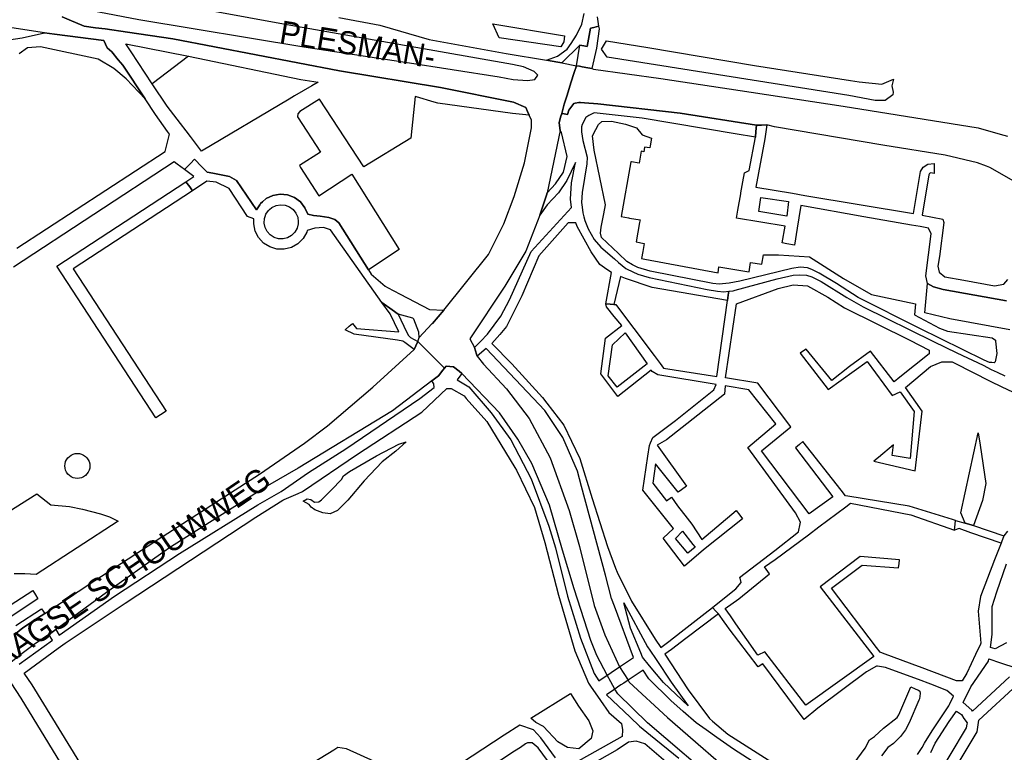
# Model space of a CAD drawing. Header units: metres. Extents: x 89872 to 99175, y 455036 to 468911.
# Tile 38 of 196: x 91172 to 91815, y 464059 to 464537. Entities that reach past the tile are written whole.
import ezdxf
from ezdxf.enums import TextEntityAlignment as Align

# ---------------------------------------------------------------- set-up
doc = ezdxf.new("R2010")
doc.units = ezdxf.units.M
doc.layers.add('Straatnamen doorgaand', color=7, linetype='Continuous')
doc.layers.add('Wegdeel doorgaand', color=1, linetype='Continuous')
doc.layers.add('Waterdeel', color=7, linetype='Continuous', true_color=0x00aaff)
doc.layers.add('Wegdeel', color=7, linetype='Continuous', true_color=0x9a9a9a)

msp = doc.modelspace()

# ---------------------------------------------------------------- linework, layer by layer
at = {"layer": 'Waterdeel', "lineweight": -3}
for p, q in [((91485.24, 464525.29), (91480.98, 464534.57)), ((91480.98, 464534.57), (91527.71, 464526.62)), ((91173.59, 464525.33), (91188.33, 464528.67)), ((91188.33, 464528.67), (91194.82, 464527.71)), ((91194.82, 464527.71), (91226.97, 464523.69)), ((91527.71, 464526.62), (91527.34, 464522.81)), ((91148.74, 464521.64), (91173.59, 464525.33)), ((91226.97, 464523.69), (91229.16, 464518.86)), ((91244.81, 464516.26), (91241.38, 464521.47)), ((91241.38, 464521.47), (91282.37, 464513.34)), ((91525.49, 464519.48), (91485.24, 464525.29)), ((91527.34, 464522.81), (91525.49, 464519.48)), ((91552.07, 464517.87), (91555.15, 464523.43)), ((91555.15, 464523.43), (91582.12, 464518.95)), ((91177.18, 464518.78), (91171.59, 464514.93)), ((91185.67, 464519.56), (91177.18, 464518.78)), ((91223.38, 464511.47), (91185.67, 464519.56)), ((91229.16, 464518.86), (91232.25, 464516.16)), ((91232.25, 464516.16), (91236.43, 464511.07)), ((91258.57, 464495.4), (91244.81, 464516.26)), ((91555.77, 464512.62), (91552.07, 464517.87)), ((91582.12, 464518.95), (91651.8, 464507.36)), ((91233.41, 464505.37), (91223.38, 464511.47)), ((91236.43, 464511.07), (91239.39, 464507.48)), ((91239.39, 464507.48), (91253.97, 464485.53)), ((91282.37, 464513.34), (91258.57, 464495.4)), ((91650.26, 464497.79), (91555.77, 464512.62)), ((91651.8, 464507.36), (91714.58, 464497.44)), ((91241.64, 464498.58), (91233.41, 464505.37)), ((91253.97, 464485.53), (91241.64, 464498.58)), ((91713.41, 464487.6), (91650.26, 464497.79)), ((91714.58, 464497.44), (91720.2, 464496.55)), ((91720.2, 464496.55), (91735.02, 464495.01)), ((91735.02, 464495.01), (91742.74, 464498.41)), ((91742.74, 464498.41), (91741.51, 464494.08)), ((91742.12, 464488.22), (91737.18, 464484.51)), ((91741.51, 464494.08), (91742.37, 464489.94)), ((91742.37, 464489.94), (91742.12, 464488.22)), ((91730.7, 464484.51), (91713.41, 464487.6)), ((91737.18, 464484.51), (91730.7, 464484.51)), ((91550.05, 464468.72), (91552.22, 464470.61)), ((91552.22, 464470.61), (91558.4, 464470.92)), ((91558.4, 464470.92), (91567.66, 464469.06)), ((91567.66, 464469.06), (91574.76, 464466.59)), ((91546.12, 464461.34), (91548.21, 464465.52)), ((91548.21, 464465.52), (91550.05, 464468.72)), ((91574.76, 464466.59), (91578.62, 464461.96)), ((91547.28, 464452.08), (91546.12, 464461.34)), ((91578.62, 464461.96), (91584.62, 464459.74)), ((91584.62, 464459.74), (91583.81, 464454.92)), ((91554.48, 464416.18), (91547.28, 464452.08)), ((91577.85, 464451.25), (91576.47, 464443.47)), ((91579.63, 464450.95), (91577.85, 464451.25)), ((91580.15, 464453.98), (91579.63, 464450.95)), ((91583.54, 464453.4), (91580.15, 464453.98)), ((91583.81, 464454.92), (91583.54, 464453.4)), ((91571.06, 464444.38), (91564.81, 464408.61)), ((91571.65, 464444.28), (91571.06, 464444.38)), ((91576.47, 464443.47), (91571.65, 464444.28)), ((91553.5, 464410.4), (91554.48, 464416.18)), ((91551.65, 464401.79), (91553.5, 464410.4)), ((91564.81, 464408.61), (91569.52, 464407.79)), ((91569.52, 464407.79), (91570.27, 464407.66)), ((91570.27, 464407.66), (91577.18, 464406.47)), ((91576.87, 464404.8), (91574.54, 464392.05)), ((91577.18, 464406.47), (91576.87, 464404.8)), ((91551.4, 464397.85), (91551.65, 464401.79)), ((91552.02, 464395.06), (91551.4, 464397.85)), ((91563.06, 464384.58), (91552.02, 464395.06)), ((91574.54, 464392.05), (91579.82, 464391.1)), ((91578.95, 464385.83), (91578.17, 464381.15)), ((91579.82, 464391.1), (91578.95, 464385.83)), ((91568.59, 464379.33), (91563.06, 464384.58)), ((91572.16, 464377.12), (91568.59, 464379.33)), ((91578.17, 464381.15), (91580.22, 464380.77)), ((91580.22, 464380.77), (91628.06, 464371.8)), ((91656.69, 464377.49), (91657.77, 464383.53)), ((91657.77, 464383.53), (91667.58, 464383.53)), ((91667.58, 464383.53), (91687.82, 464382.3)), ((91687.82, 464382.3), (91710.05, 464368.1)), ((91575.73, 464375.4), (91572.16, 464377.12)), ((91583.72, 464372.93), (91575.73, 464375.4)), ((91624.69, 464364.81), (91583.72, 464372.93)), ((91628.06, 464371.8), (91628.62, 464375.89)), ((91628.62, 464375.89), (91646.91, 464372.84)), ((91676.19, 464374.78), (91642.28, 464366.54)), ((91646.91, 464372.84), (91648.29, 464372.61)), ((91648.29, 464372.61), (91649.31, 464378.72)), ((91649.31, 464378.72), (91656.69, 464377.49)), ((91681.6, 464375.52), (91676.19, 464374.78)), ((91686.52, 464375.15), (91681.6, 464375.52)), ((91689.35, 464374.04), (91686.52, 464375.15)), ((91694.07, 464371.73), (91689.35, 464374.04)), ((91642.28, 464366.54), (91635.39, 464365.06)), ((91705.39, 464364.84), (91694.07, 464371.73)), ((91710.05, 464368.1), (91723.34, 464360.65)), ((91628.75, 464364.57), (91624.69, 464364.81)), ((91635.39, 464365.06), (91628.75, 464364.57)), ((91719.66, 464355.86), (91705.39, 464364.84)), ((91723.34, 464360.65), (91728.37, 464357.84)), ((91759.52, 464335.68), (91719.66, 464355.86)), ((91728.37, 464357.84), (91756.91, 464351.69)), ((91756.91, 464351.69), (91756.42, 464344.55)), ((91756.42, 464344.55), (91772.78, 464335.82)), ((91801.94, 464314.78), (91759.52, 464335.68)), ((91772.78, 464335.82), (91777.83, 464333.72)), ((91777.83, 464333.72), (91806.98, 464329.42)), ((91806.98, 464329.42), (91809.2, 464327.82)), ((91809.2, 464327.82), (91809.25, 464327.31)), ((91809.25, 464327.31), (91810.06, 464319.2)), ((91805.38, 464313.3), (91801.94, 464314.78)), ((91810.06, 464319.2), (91808.95, 464313.67)), ((91806.95, 464313.23), (91805.38, 464313.3)), ((91808.34, 464313.17), (91806.95, 464313.23)), ((91808.95, 464313.67), (91808.34, 464313.17)), ((91786.55, 464215.06), (91798.04, 464267.39)), ((91798.04, 464267.39), (91799.25, 464259.36)), ((91405.09, 464252.38), (91419.61, 464260.01)), ((91424.41, 464261.61), (91417.64, 464255.46)), ((91419.61, 464260.01), (91424.41, 464261.61)), ((91799.25, 464259.36), (91802.99, 464234.34)), ((91202.64, 464249.87), (91203.45, 464251.03)), ((91203.45, 464251.03), (91204.46, 464252.04)), ((91204.46, 464252.04), (91205.62, 464252.85)), ((91205.62, 464252.85), (91206.91, 464253.46)), ((91206.91, 464253.46), (91208.29, 464253.83)), ((91208.29, 464253.83), (91209.71, 464253.95)), ((91209.71, 464253.95), (91211.12, 464253.83)), ((91211.12, 464253.83), (91212.5, 464253.46)), ((91212.5, 464253.46), (91213.79, 464252.85)), ((91213.79, 464252.85), (91214.96, 464252.04)), ((91214.96, 464252.04), (91215.96, 464251.03)), ((91215.96, 464251.03), (91216.78, 464249.87)), ((91387.37, 464242.05), (91405.09, 464252.38)), ((91417.64, 464255.46), (91408.66, 464248.45)), ((91201.54, 464245.78), (91201.67, 464247.2)), ((91201.67, 464244.37), (91201.54, 464245.78)), ((91201.67, 464247.2), (91202.03, 464248.58)), ((91202.03, 464242.99), (91201.67, 464244.37)), ((91202.03, 464248.58), (91202.64, 464249.87)), ((91216.78, 464249.87), (91217.38, 464248.58)), ((91217.38, 464248.58), (91217.75, 464247.2)), ((91217.75, 464244.37), (91217.38, 464242.99)), ((91217.75, 464247.2), (91217.87, 464245.78)), ((91217.87, 464245.78), (91217.75, 464244.37)), ((91408.66, 464248.45), (91397.09, 464236.14)), ((91202.64, 464241.7), (91202.03, 464242.99)), ((91203.55, 464240.44), (91202.64, 464241.7)), ((91204.46, 464239.53), (91203.55, 464240.44)), ((91205.62, 464238.71), (91204.46, 464239.53)), ((91206.91, 464238.11), (91205.62, 464238.71)), ((91208.29, 464237.74), (91206.91, 464238.11)), ((91209.71, 464237.62), (91208.29, 464237.74)), ((91211.12, 464237.74), (91209.71, 464237.62)), ((91212.5, 464238.11), (91211.12, 464237.74)), ((91213.79, 464238.71), (91212.5, 464238.11)), ((91214.96, 464239.53), (91213.79, 464238.71)), ((91215.96, 464240.54), (91214.96, 464239.53)), ((91216.78, 464241.7), (91215.96, 464240.54)), ((91217.38, 464242.99), (91216.78, 464241.7)), ((91382.08, 464237), (91383.56, 464239.34)), ((91383.56, 464239.34), (91387.37, 464242.05)), ((91375.56, 464230.11), (91382.08, 464237)), ((91397.09, 464236.14), (91386.39, 464223.47)), ((91802.99, 464234.34), (91800.82, 464223.22)), ((91369.16, 464223.59), (91375.56, 464230.11)), ((91357.06, 464222.74), (91359.82, 464224.21)), ((91361.04, 464220.64), (91357.06, 464222.74)), ((91359.82, 464224.21), (91362.15, 464223.96)), ((91362.4, 464218.79), (91361.04, 464220.64)), ((91362.15, 464223.96), (91364.61, 464222.11)), ((91364.86, 464217.19), (91362.4, 464218.79)), ((91364.61, 464222.11), (91367.32, 464222.36)), ((91367.32, 464222.36), (91369.16, 464223.59)), ((91386.39, 464223.47), (91379.5, 464216.58)), ((91800.82, 464223.22), (91794.96, 464206.85)), ((91370.03, 464215.22), (91364.86, 464217.19)), ((91374.7, 464214.48), (91370.03, 464215.22)), ((91379.5, 464216.58), (91374.7, 464214.48)), ((91789.4, 464208.39), (91786.55, 464215.06)), ((91794.96, 464206.85), (91789.4, 464208.39)), ((91162.13, 464152.38), (91180.62, 464164.33)), ((91180.62, 464164.33), (91182.27, 464161.57)), ((91182.27, 464161.57), (91183.84, 464158.94)), ((91183.84, 464158.94), (91165.76, 464146.96)), ((91505.77, 464081.12), (91531.71, 464097.18)), ((91531.71, 464097.18), (91536.96, 464088.84)), ((91746.22, 464083.34), (91754.03, 464101.5)), ((91754.03, 464101.5), (91756.89, 464100.26)), ((91756.89, 464100.26), (91757.3, 464100.08)), ((91757.3, 464100.08), (91759.01, 464099.33)), ((91759.01, 464099.33), (91759.77, 464098.67)), ((91760.13, 464097.19), (91759.62, 464093.68)), ((91759.77, 464098.67), (91760.13, 464097.19)), ((91759.27, 464092.86), (91752.94, 464078.13)), ((91759.62, 464093.68), (91759.27, 464092.86)), ((91536.96, 464088.84), (91543.75, 464079.27)), ((91745.11, 464081.59), (91746.22, 464083.34)), ((91509.17, 464078.34), (91505.77, 464081.12)), ((91514.11, 464075.56), (91509.17, 464078.34)), ((91543.75, 464079.27), (91546.22, 464072.78)), ((91736.03, 464074.46), (91745.11, 464081.59)), ((91752.94, 464078.13), (91750.41, 464073.51)), ((91523.37, 464065.67), (91514.11, 464075.56)), ((91546.22, 464072.78), (91545.29, 464067.84)), ((91730.23, 464069.04), (91736.03, 464074.46)), ((91750.41, 464073.51), (91747.12, 464069.06)), ((91529.86, 464061.97), (91523.37, 464065.67)), ((91545.29, 464067.84), (91537.27, 464061.04)), ((91724.23, 464061.55), (91726.98, 464066.95)), ((91726.98, 464066.95), (91730.23, 464069.04)), ((91742.57, 464064.63), (91739, 464061.92)), ((91747.12, 464069.06), (91742.57, 464064.63)), ((91537.27, 464061.04), (91529.86, 464061.97)), ((91716.97, 464051.59), (91724.23, 464061.55)), ((91739, 464061.92), (91734.81, 464056.51))]:
    msp.add_line(p, q, dxfattribs=at)
at = {"layer": 'Wegdeel'}
for p, q in [((91542.51, 464519.71), (91544.7, 464531.62)), ((91544.7, 464531.62), (91546.91, 464532.12)), ((91546.91, 464532.12), (91550.08, 464532.86)), ((91550.35, 464531.26), (91548.66, 464518.53)), ((91550.08, 464532.86), (91550.35, 464531.26)), ((91535.54, 464507.16), (91537.84, 464520.61)), ((91537.84, 464520.61), (91540.4, 464520.12)), ((91540.4, 464520.12), (91542.51, 464519.71)), ((91548.66, 464518.53), (91545.67, 464505.26)), ((91537.57, 464506.78), (91535.54, 464507.16)), ((91539.31, 464506.45), (91537.57, 464506.78)), ((91542.96, 464505.77), (91539.31, 464506.45)), ((91545.67, 464505.26), (91542.96, 464505.77)), ((91196.26, 464376.2), (91280.64, 464431.41)), ((91280.64, 464431.41), (91283.1, 464427.98)), ((91284.87, 464425.51), (91206.89, 464374.48)), ((91283.1, 464427.98), (91284.87, 464425.51)), ((91260.95, 464277.11), (91196.26, 464376.2)), ((91206.89, 464374.48), (91267.61, 464281.46)), ((91763.16, 464345.86), (91764.79, 464364.84)), ((91764.79, 464364.84), (91768.72, 464362.84)), ((91768.72, 464362.84), (91775.12, 464361.07)), ((91775.12, 464361.07), (91816.34, 464353.59)), ((91413.97, 464345.21), (91408.47, 464352.46)), ((91408.47, 464352.46), (91415.18, 464347.66)), ((91415.18, 464347.66), (91419.11, 464344.85)), ((91419.62, 464333.37), (91413.97, 464345.21)), ((91419.11, 464344.85), (91424.69, 464333.27)), ((91779.5, 464341.92), (91763.16, 464345.86)), ((91818.57, 464334.76), (91779.5, 464341.92)), ((91384.48, 464334.65), (91387.21, 464336.99)), ((91390.43, 464331.74), (91384.48, 464334.65)), ((91387.21, 464336.99), (91389.29, 464338.79)), ((91389.29, 464338.79), (91391.96, 464335.6)), ((91391.96, 464335.6), (91419.62, 464333.37)), ((91418.65, 464327.99), (91390.43, 464331.74)), ((91422.32, 464327.25), (91418.65, 464327.99)), ((91424.69, 464333.27), (91425.84, 464330.86)), ((91425.84, 464330.86), (91427.29, 464329.58)), ((91427.29, 464329.58), (91432.04, 464326.99)), ((91423.62, 464326.28), (91422.32, 464327.25)), ((91429.58, 464321.83), (91423.62, 464326.28)), ((91430.7, 464324.18), (91429.58, 464321.83)), ((91432.04, 464326.99), (91430.7, 464324.18)), ((91264.04, 464279.13), (91260.95, 464277.11)), ((91267.61, 464281.46), (91264.04, 464279.13)), ((91782.46, 464203.87), (91782.92, 464207.77)), ((91782.92, 464207.77), (91783.2, 464210.07)), ((91783.2, 464210.07), (91789.4, 464208.39)), ((91789.4, 464208.39), (91794.96, 464206.85)), ((91794.96, 464206.85), (91814.72, 464200.11)), ((91785.54, 464205), (91782.46, 464203.87)), ((91793.2, 464202.19), (91785.54, 464205)), ((91812.9, 464195.35), (91793.2, 464202.19)), ((91814.72, 464200.11), (91813.81, 464197.73)), ((91813.35, 464196.55), (91812.9, 464195.35)), ((91813.81, 464197.73), (91813.35, 464196.55))]:
    msp.add_line(p, q, dxfattribs=at)
for points in [[(91549.07, 464538.95), (91550.08, 464532.86), (91546.91, 464532.12), (91544.7, 464531.62), (91542.51, 464519.71), (91540.4, 464520.12), (91537.84, 464520.61), (91526.16, 464508.91), (91523.41, 464509.43), (91516.1, 464510.79), (91523.28, 464513.33), (91529.56, 464518.01), (91532.06, 464521.72), (91535.7, 464527.13), (91539.13, 464534.36), (91540.73, 464541.32)], [(91199.8, 464539.06), (91204.33, 464537.13), (91214.19, 464532.93), (91221.64, 464531.97), (91227.93, 464531.17), (91242.54, 464529.12), (91272.04, 464524.67), (91380.94, 464503.8), (91446.81, 464492.99), (91494.41, 464483.39), (91502.52, 464479.9), (91503.72, 464477.3), (91504.82, 464474.93), (91493.78, 464475.87), (91445.07, 464482.65), (91442.63, 464483.37), (91431.2, 464486.74), (91430.33, 464486.99), (91427.4, 464459.75), (91396.68, 464441.06), (91367.92, 464485.39), (91354.95, 464477.24), (91353.76, 464475.72), (91353.42, 464473.76), (91368.43, 464450.6), (91354.86, 464442.04), (91355.44, 464440.58), (91367.47, 464422.26), (91388.85, 464436.3), (91419.92, 464387.16), (91399.85, 464373.81), (91380.35, 464404.48), (91377.76, 464406.71), (91374, 464408.12), (91368.24, 464408.95), (91364, 464409.3), (91360.12, 464410.2), (91358.32, 464414.41), (91355.33, 464418.18), (91351.45, 464421.03), (91346.95, 464422.75), (91342.16, 464423.22), (91337.41, 464422.4), (91333.05, 464420.35), (91330.69, 464418.34), (91329.39, 464417.22), (91328.78, 464416.31), (91326.64, 464413.11), (91313.53, 464432.15), (91308.94, 464434.77), (91298.14, 464436.98), (91294.53, 464437.72), (91291.06, 464441.18), (91286.15, 464446.08), (91283.48, 464443.36), (91279.57, 464439.36), (91274.92, 464442.77), (91272.88, 464444.26), (91167.98, 464375.62)], [(91170.28, 464387.88), (91266.95, 464451.13), (91269.86, 464462.33), (91268.51, 464464.26), (91260.8, 464475.26), (91253.97, 464485.53), (91239.39, 464507.48), (91236.43, 464511.07), (91232.25, 464516.16), (91229.16, 464518.86), (91226.97, 464523.69), (91194.82, 464527.71), (91188.33, 464528.67), (91161.3, 464532.77)], [(91171.8, 464116.38), (91193.52, 464132.1), (91191.01, 464135.75), (91193.17, 464137.26), (91195.58, 464138.95), (91197.9, 464135.28), (91233.88, 464160.81), (91276.49, 464188.61), (91327.48, 464220.39), (91342.74, 464229), (91360.58, 464241.55), (91385.04, 464257.03), (91433.4, 464289.71), (91442.62, 464297.03), (91442.47, 464299.5), (91441.23, 464301.36), (91445.45, 464304.61), (91448.29, 464308.24), (91449.39, 464309.65), (91450.5, 464310.93), (91455.29, 464310.39), (91458.95, 464307.57), (91460.71, 464306.21), (91457.76, 464302.02), (91465.32, 464297.34), (91479.83, 464280.35), (91492.8, 464262.74), (91506.08, 464237.42), (91517.5, 464206.53), (91521.83, 464192.32), (91529.86, 464160.81), (91538.19, 464133.32), (91547.15, 464110.16), (91550.17, 464105.37), (91555.72, 464109.12), (91557.35, 464110.22), (91559.2, 464111.47), (91561.56, 464113.07), (91563.83, 464114.6), (91572.79, 464120.66), (91560.43, 464154.22), (91558.57, 464159.27), (91554.53, 464174.36), (91538.99, 464232.36), (91536.34, 464242.36), (91526.77, 464264.29), (91515.03, 464281.9), (91476.58, 464322.57), (91470.67, 464317.4), (91470.26, 464318.86), (91469.07, 464323.06), (91472.92, 464327.08), (91477.56, 464331.92), (91486.32, 464343.67), (91491.83, 464354.16), (91506.09, 464385.74), (91532.4, 464414.49), (91531.69, 464419.95), (91532.3, 464430.76), (91535.07, 464443.96), (91529.37, 464432.14), (91523.81, 464424.11), (91516.56, 464416.24), (91511.75, 464409.64), (91516.01, 464422.52), (91516.55, 464424.14), (91521.96, 464430.05), (91527.13, 464437.68), (91529.47, 464447.77), (91525.82, 464463.5), (91524.89, 464464.74), (91524.23, 464469.8), (91525.27, 464473.51), (91525.96, 464475.92), (91527.59, 464475.65), (91529.84, 464475.26), (91530.72, 464478.18), (91533.9, 464482.49), (91534.85, 464482.7), (91537.22, 464483.22), (91538.24, 464483.15), (91540.84, 464482.96), (91549.49, 464482.33), (91603.3, 464476.24), (91653.11, 464468.26), (91652.77, 464464.14), (91652.46, 464460.42), (91639.2, 464462.64), (91578.46, 464472.81), (91547.24, 464476.42), (91543.59, 464474.72), (91541.74, 464473.25), (91539.24, 464468.74), (91538.98, 464467.21), (91538.98, 464463.88), (91539.85, 464458.34), (91542.55, 464447.51), (91542.43, 464442.96), (91539.35, 464424.37), (91538.98, 464417.72), (91539.36, 464414.79), (91539.85, 464410.96), (91540.48, 464408.5), (91541.08, 464406.15), (91543.29, 464400.56), (91547.11, 464393.54), (91551.54, 464388.62), (91560.45, 464380.93), (91563.14, 464378.72), (91567.94, 464374.79), (91568.64, 464374.22), (91575.66, 464371.02), (91583.16, 464368.8), (91621.03, 464360.92), (91627.68, 464359.81), (91631.86, 464359.45), (91635.09, 464359.84), (91634.72, 464357.22), (91634.24, 464353.83), (91585.14, 464362.22), (91567.54, 464368.09), (91564.27, 464369.57), (91559.93, 464351.19), (91557.72, 464351.34), (91554.77, 464351.53), (91558.54, 464372.16), (91555.56, 464374.09), (91550.86, 464377.35), (91545.27, 464385.66), (91536.01, 464402.03), (91535.23, 464404.52), (91530.16, 464404.53), (91511.02, 464382.9), (91500.01, 464356.9), (91490.02, 464336.88), (91485.56, 464331.68), (91480.39, 464325.77), (91493.42, 464312.48), (91513.49, 464290.54), (91516.33, 464286.82), (91527.38, 464272.32), (91532.45, 464261.9), (91537.88, 464250.7), (91545.91, 464224.44), (91555.79, 464193.24), (91561.04, 464179.04), (91562.3, 464176.44), (91571.54, 464157.41), (91586.98, 464132.7), (91590.64, 464127.11), (91595.95, 464131.24), (91603.95, 464137.47), (91619.56, 464149.62), (91624.35, 464153.35), (91626.62, 464150.95), (91628.32, 464149.16), (91607.08, 464133.09), (91597.59, 464125.98), (91593.42, 464122.86), (91608.6, 464099.65), (91622.49, 464080.81), (91624.45, 464079.16), (91634.53, 464070.62), (91651.29, 464059.97), (91684.19, 464039.09)], [(91816.34, 464353.59), (91775.12, 464361.07), (91768.72, 464362.84), (91764.79, 464364.84), (91763.68, 464369.94), (91767.24, 464397.38), (91765.52, 464401.07), (91760.08, 464402.04), (91754.37, 464403.05), (91723.34, 464408.53), (91682.03, 464415.84), (91680.82, 464407.87), (91679.77, 464400.99), (91678.1, 464390), (91673.1, 464390.91), (91669.97, 464391.48), (91671.94, 464402.31), (91640.04, 464407.67), (91640.96, 464412.83), (91642.88, 464423.53), (91642.97, 464424.07), (91644.28, 464431.39), (91645.32, 464437.16), (91648.32, 464438.68), (91652.46, 464460.42), (91652.77, 464464.14), (91653.11, 464468.26), (91656.45, 464468.38), (91659.92, 464468.52), (91658.71, 464459.35), (91652.71, 464427.91), (91676.79, 464423.84), (91684.76, 464422.33), (91755.63, 464410.61), (91760.23, 464438.09), (91762.08, 464440.92), (91765.03, 464442.77), (91769.27, 464443.2), (91769.25, 464440.28), (91769.23, 464436.68), (91766.96, 464437.14), (91766.23, 464436.68), (91765.75, 464435.94), (91761.32, 464409.5), (91774.87, 464406.86), (91775.47, 464404.82), (91772.69, 464382.58), (91771.5, 464376.13), (91772.42, 464372.42), (91776.13, 464369.33), (91788.63, 464367.07), (91808.55, 464363.46), (91814.73, 464364.39), (91817.25, 464367.58)], [(91758.32, 464057.4), (91761.27, 464061.95), (91762.96, 464064.7), (91767.97, 464072.86), (91778.79, 464089.2), (91779.32, 464089.99), (91781.86, 464095.52), (91777.51, 464099.05), (91767.01, 464103.37), (91758.98, 464106.3), (91751.21, 464109.13), (91737.37, 464114.18), (91732.28, 464114.99), (91731.5, 464115.11), (91725.02, 464111.4), (91693.2, 464087.61), (91684.25, 464080.19), (91657.4, 464116.55), (91654.26, 464114.62), (91635.41, 464139.38), (91633.81, 464141.53), (91632, 464143.96), (91628.32, 464149.16), (91626.62, 464150.95), (91624.35, 464153.35), (91628.94, 464156.99), (91639.78, 464165.45), (91643.18, 464169.77), (91642.56, 464172.55), (91642.17, 464172.94), (91665.1, 464190.47), (91680.71, 464202.83), (91681.76, 464208.08), (91681.94, 464209.01), (91678.55, 464215.19), (91647.51, 464257.82), (91665.73, 464273.26), (91648.13, 464295.5), (91632.72, 464298.07), (91632.38, 464292.72), (91594.4, 464262.76), (91588.24, 464259.24), (91607.44, 464232.66), (91604.23, 464230.24), (91602.07, 464228.62), (91587.14, 464247.06), (91585.54, 464234.62), (91594.39, 464222.9), (91597.65, 464225.3), (91601.59, 464219.83), (91607.81, 464211.72), (91610.88, 464207.72), (91617.41, 464197.74), (91639.81, 464216.69), (91642.2, 464213.53), (91643.99, 464211.15), (91618.49, 464190.99), (91606.12, 464180.27), (91592.27, 464198.72), (91599.02, 464204.98), (91578.95, 464230), (91582.21, 464252.1), (91583.27, 464259.04), (91584.01, 464260.81), (91585.45, 464264.3), (91600.27, 464275.42), (91625.28, 464295.5), (91626.86, 464299.05), (91588.84, 464305.38), (91585.14, 464307.55), (91584.4, 464308.32), (91562.6, 464291.04), (91551.52, 464306.03), (91554.61, 464329.2), (91565.31, 464337.45), (91560.14, 464343.32), (91555.26, 464349.66), (91554.77, 464351.53), (91557.72, 464351.34), (91559.93, 464351.19), (91561.26, 464351.17), (91568.95, 464340.98), (91573.1, 464335.47), (91586.35, 464317.92), (91590.26, 464312.74), (91592.55, 464309.71), (91627.26, 464304.12), (91634.24, 464353.83), (91634.72, 464357.22), (91635.09, 464359.84), (91637.89, 464360.18), (91639.21, 464360.54), (91666.69, 464367.94), (91677.08, 464370.28), (91681.51, 464370.52), (91685.94, 464370.28), (91689.39, 464369.17), (91695.38, 464366.27), (91712.12, 464355.8), (91722.95, 464349.77), (91768.73, 464327.07), (91783.96, 464319.58), (91801.17, 464311.52), (91806.49, 464308.86), (91810.28, 464306.96), (91815.39, 464304.68)], [(91817.2, 464203.15), (91814.72, 464200.11), (91813.81, 464197.73), (91813.35, 464196.55), (91812.9, 464195.35), (91808.71, 464184.46), (91799.44, 464160.52), (91797.89, 464150.94), (91799.74, 464129.94), (91799.5, 464129.41), (91796.3, 464122.58), (91790.6, 464110.41), (91787.46, 464105.53), (91783.69, 464105.53), (91761.4, 464113.84), (91754.83, 464116.29), (91735.46, 464123.51), (91733.97, 464124.07), (91731.59, 464127.23), (91702.16, 464165.92), (91722.23, 464181.05), (91745.92, 464179.33), (91746.25, 464182.09), (91746.54, 464184.5), (91720.82, 464186.59), (91694.69, 464166.92), (91729.8, 464121.41), (91685.38, 464089.66), (91658.62, 464124.36), (91653.99, 464122.2), (91639.65, 464142.77), (91636.16, 464147.95), (91632.79, 464152.64), (91641.63, 464158.96), (91661.71, 464175.33), (91658.31, 464179.96), (91665.41, 464184.6), (91687.17, 464200.84), (91693.97, 464205.91), (91711.6, 464219.08), (91714.67, 464221.37), (91753.89, 464213.95), (91782.46, 464203.87), (91782.92, 464207.77), (91783.2, 464210.07), (91781.11, 464210.72), (91752.96, 464219.51), (91712.74, 464226.07), (91711.28, 464226.31), (91708.41, 464229.97), (91683.49, 464261.83), (91681.16, 464259.8), (91678.55, 464257.51), (91702.94, 464225.69), (91687.5, 464214.57), (91656.47, 464255.65), (91675.61, 464271.41), (91654, 464299.82), (91632.91, 464303.22), (91640.1, 464351.72), (91667.27, 464361.6), (91677.16, 464364.07), (91686.42, 464363.46), (91699.7, 464356.04), (91710.66, 464348.94), (91753.34, 464327.89), (91765.93, 464321.47), (91765.93, 464318.98), (91746.76, 464303.68), (91743.05, 464300.73), (91727.57, 464320.73), (91713.84, 464310.76), (91702.31, 464301.58), (91685.65, 464322.07), (91683.98, 464320.98), (91681.67, 464319.47), (91699.89, 464295.69), (91725.45, 464313.89), (91741.69, 464291.86), (91746.94, 464294.17), (91756.05, 464281.29), (91753.58, 464250.71), (91741.85, 464252.56), (91742.72, 464259.54), (91732.86, 464251.39), (91729.8, 464248.86), (91756.76, 464242.68), (91761.3, 464281.6), (91750.46, 464297.09), (91766.86, 464310.64), (91774.27, 464313.72), (91781.04, 464313.72), (91782.69, 464312.89), (91805.67, 464301.19), (91813.36, 464297.48), (91820.38, 464294.17)], [(91211.34, 464052.08), (91180.15, 464102.74), (91175.01, 464110.47), (91197.15, 464126.84), (91201.79, 464129.95), (91240.99, 464156.18), (91326.21, 464212.39), (91343.81, 464223.52), (91344.7, 464223.9), (91353.98, 464227.88), (91356.78, 464229.08), (91392.6, 464253.48), (91434.6, 464280.97), (91450.96, 464296.41), (91453.35, 464296.41), (91453.89, 464296.41), (91462.23, 464291.47), (91463.61, 464289.92), (91477.05, 464274.79), (91495.42, 464244.75), (91496.51, 464242.97), (91508.24, 464218.57), (91515.03, 464195.72), (91523.99, 464161.43), (91534.49, 464124.98), (91543.44, 464103.98), (91544.8, 464102.02), (91551.26, 464092.71), (91556.72, 464084.83), (91565.03, 464077.59), (91565.68, 464073.4), (91565.37, 464069.07), (91529.86, 464048.99)], [(91156.48, 464210.78), (91183.27, 464227.66), (91192.36, 464220.46), (91204.52, 464219.28), (91213.14, 464217.51), (91224.82, 464214.44), (91230.61, 464212.55), (91236.25, 464209.69), (91182.72, 464174.84), (91175.37, 464175.26), (91168.52, 464175.26)], [(91816.45, 464130.27), (91808.94, 464126.29), (91806.1, 464127.23), (91807.15, 464135.8), (91807.15, 464153.96), (91810.14, 464163.53), (91816.42, 464181.83)], [(91169.48, 464141.49), (91186.31, 464152.4), (91188.39, 464149.39), (91185.98, 464147.81), (91183.71, 464146.33), (91174.14, 464140.06), (91169.32, 464136.14)], [(91818.46, 464108), (91794.26, 464085.7), (91793.81, 464086.33), (91788.24, 464091.36), (91793.15, 464101.58), (91804.68, 464118.2), (91804.92, 464119.73), (91812.55, 464117.22), (91822.46, 464113.95)], [(91679.62, 464034.17), (91638.24, 464060.73), (91627.27, 464068.51), (91620.37, 464073.41), (91613.85, 464078.03), (91605.35, 464085.42), (91597.17, 464092.55), (91582.97, 464106.76), (91579.2, 464112.47), (91569.28, 464105.81), (91566.56, 464103.98), (91564.7, 464102.73), (91562.44, 464101.22), (91560.78, 464100.11), (91555.27, 464096.4), (91570.73, 464081.65), (91576.79, 464075.87), (91583.99, 464069.97), (91602.42, 464054.86)], [(91198.99, 464051.77), (91173.05, 464094.09), (91166.49, 464104.17)], [(91775.16, 464035.24), (91797.32, 464072.18), (91798.45, 464079.79), (91823.32, 464102.73)], [(91766.93, 464058.63), (91769.87, 464064.76), (91778.9, 464078.9), (91783.89, 464085.57), (91786.96, 464083.39), (91788.67, 464080.87), (91790.65, 464077.97), (91790.54, 464077.26), (91790.16, 464074.77), (91768.75, 464039.08)], [(91521.83, 464055.17), (91512.26, 464068.15), (91507.62, 464073.4), (91498.67, 464076.5), (91488.5, 464069.87), (91440.31, 464038.49)], [(91615.39, 464034.17), (91580.2, 464064.39), (91574.63, 464065.98), (91569.69, 464065.37), (91562.28, 464060.42), (91526.46, 464040.04), (91510.71, 464061.66), (91506.7, 464065.06), (91503.61, 464065.06), (91502.39, 464064.24), (91498.98, 464061.97), (91495.14, 464059.44), (91440.32, 464023.37)], [(91412.81, 464048.63), (91385.35, 464061.05), (91379.74, 464061.94), (91377.25, 464060.28), (91316.83, 464023.32)]]:
    msp.add_lwpolyline(points, dxfattribs=at)
for points in [[(91241.38, 464521.47), (91282.37, 464513.34), (91355.68, 464498.1), (91366.86, 464496.46), (91362.82, 464494.06), (91351.56, 464487.39), (91348.11, 464485.34), (91290.72, 464451.33), (91283.51, 464460.8), (91280.68, 464464.52), (91277.04, 464469.3), (91268.3, 464480.78), (91258.57, 464495.4), (91244.81, 464516.26)], [(91325.04, 464407.04), (91320.8, 464408.75), (91308.81, 464426.89), (91300.29, 464431.05), (91294.28, 464431.66), (91284.87, 464425.51), (91283.1, 464427.98), (91280.64, 464431.41), (91285.8, 464434.78), (91279.57, 464439.36), (91283.48, 464443.36), (91286.15, 464446.08), (91291.06, 464441.18), (91294.53, 464437.72), (91298.14, 464436.98), (91308.94, 464434.77), (91313.53, 464432.15), (91326.64, 464413.11), (91328.78, 464416.31), (91329.39, 464417.22), (91330.69, 464418.34), (91333.05, 464420.35), (91337.41, 464422.4), (91342.16, 464423.22), (91346.95, 464422.75), (91351.45, 464421.03), (91355.33, 464418.18), (91358.32, 464414.41), (91360.12, 464410.2), (91364, 464409.3), (91368.24, 464408.95), (91374, 464408.12), (91377.76, 464406.71), (91380.35, 464404.48), (91399.85, 464373.81), (91401.51, 464370.97), (91410.71, 464363.15), (91412.2, 464362.37), (91420.55, 464357.99), (91439.69, 464347.97), (91449.01, 464347.43), (91441.56, 464338.8), (91441.27, 464338.47), (91432.9, 464329.59), (91432.78, 464333.03), (91429.32, 464341.68), (91428.68, 464342.35), (91419.11, 464344.85), (91415.18, 464347.66), (91408.47, 464352.46), (91375.04, 464400), (91370.35, 464401.42), (91364.83, 464401.07), (91359.82, 464399.54), (91359.52, 464398.39), (91357.12, 464394.22), (91353.7, 464390.82), (91349.5, 464388.46), (91344.83, 464387.29), (91344.03, 464387.31), (91340.01, 464387.4), (91335.4, 464388.78), (91331.32, 464391.33), (91328.05, 464394.87), (91325.84, 464399.15), (91324.85, 464403.87)], [(91672.96, 464408.83), (91654.74, 464411.92), (91655.97, 464421.18), (91674.19, 464418.41)], [(91338.23, 464395.04), (91335.7, 464396.62), (91333.68, 464398.81), (91332.32, 464401.46), (91331.7, 464404.37), (91331.88, 464407.35), (91332.32, 464408.64), (91332.84, 464410.17), (91334.51, 464412.64), (91335.1, 464413.14), (91336.78, 464414.58), (91339.47, 464415.84), (91342.41, 464416.35), (91345.38, 464416.06), (91348.16, 464415), (91350.57, 464413.24), (91352.42, 464410.9), (91353.21, 464409.04), (91353.58, 464408.16), (91353.98, 464405.2), (91353.9, 464403.87), (91353.19, 464401.12), (91351.67, 464398.4), (91349.55, 464396.3), (91346.96, 464394.84), (91344.07, 464394.12), (91341.09, 464394.18)], [(91567.52, 464332.77), (91581.8, 464312.46), (91562.23, 464297.2), (91556.33, 464304.71), (91559.2, 464324.84)], [(91604.89, 464203.13), (91611.71, 464194.53), (91613.23, 464192.63), (91608.29, 464188.92), (91600.26, 464198.5)], [(91608.6, 464089.15), (91592.54, 464104.29), (91583.33, 464115.35), (91578.64, 464120.97), (91577.55, 464123.64), (91570.92, 464139.81), (91566.6, 464156.49), (91582.04, 464127.76), (91583.49, 464125.58), (91587.63, 464119.37), (91597.48, 464104.59)]]:
    msp.add_lwpolyline(points, close=True, dxfattribs=at)
at = {"layer": 'Wegdeel doorgaand'}
for points in [[(91146.32, 464558.74), (91201.49, 464546.97), (91223.66, 464542.38), (91249.77, 464537.33), (91357.53, 464519.41), (91423.77, 464509.53), (91485.21, 464499.95), (91494.32, 464498.1), (91503.59, 464497.48), (91508.53, 464498.1), (91510.38, 464500.88), (91507.91, 464503.35), (91501.12, 464506.44), (91493.86, 464507.98), (91349.19, 464533.31), (91294.23, 464543.51), (91255.32, 464549.99), (91227.42, 464554.88), (91216.57, 464556.79), (91209.63, 464558.24), (91172.41, 464566.05), (91147.15, 464571.8)], [(91631.45, 464035.71), (91582.04, 464078.03), (91562.59, 464096.87), (91560.78, 464100.11), (91558.16, 464104.77), (91555.72, 464109.12), (91549, 464121.89), (91544.99, 464131.78), (91534.18, 464165.45), (91526.46, 464190.77), (91518.12, 464220.12), (91506.39, 464247.3), (91497.43, 464263.36), (91485.39, 464280.35), (91460.71, 464306.21), (91458.95, 464307.57), (91455.29, 464310.39), (91450.5, 464310.93), (91449.39, 464309.65), (91442.92, 464316.11), (91440.16, 464318.88), (91439.25, 464319.79), (91432.04, 464326.99), (91432.9, 464329.59), (91441.27, 464338.47), (91441.56, 464338.8), (91449.01, 464347.43), (91478.15, 464383.81), (91488.12, 464403.88), (91495.01, 464421.73), (91501.65, 464443.76), (91506.33, 464466.61), (91506.33, 464471.65), (91504.82, 464474.93), (91503.72, 464477.3), (91502.52, 464479.9), (91494.41, 464483.39), (91446.81, 464492.99), (91380.94, 464503.8), (91272.04, 464524.67), (91242.54, 464529.12), (91227.93, 464531.17), (91221.64, 464531.97), (91214.19, 464532.93), (91204.33, 464537.13), (91199.8, 464539.06)], [(91380.49, 464538.68), (91407.31, 464533.51), (91439.38, 464524.16), (91489.61, 464515.19), (91516.1, 464510.79), (91523.41, 464509.43), (91526.16, 464508.91), (91535.54, 464507.16), (91534.12, 464502.62), (91532.03, 464495.94), (91529.5, 464487.85), (91527.66, 464481.98), (91525.96, 464475.92), (91525.27, 464473.51), (91524.23, 464469.8), (91524.89, 464464.74), (91516.55, 464424.14), (91516.01, 464422.52), (91511.75, 464409.64), (91502.66, 464385.97), (91488.79, 464363.13), (91465.94, 464328.85), (91469.07, 464323.06), (91470.26, 464318.86), (91470.67, 464317.4), (91474.89, 464312.17), (91490.02, 464296.1), (91504.84, 464276.65), (91518.43, 464251.01), (91530.78, 464216.72), (91537.57, 464193.24), (91547.15, 464154.64), (91554.25, 464135.48), (91563.83, 464114.6), (91566.51, 464110.28), (91569.28, 464105.81), (91570, 464104.59), (91595.01, 464081.43), (91646.58, 464036.64)], [(91821.33, 464431.69), (91805.58, 464440.65), (91803.31, 464441.5), (91797.4, 464443.73), (91776.4, 464448.68), (91735.64, 464455.16), (91664.93, 464467.21), (91659.92, 464468.52), (91656.45, 464468.38), (91653.11, 464468.26), (91603.3, 464476.24), (91549.49, 464482.33), (91540.84, 464482.96), (91538.24, 464483.15), (91537.22, 464483.22), (91534.85, 464482.7), (91533.9, 464482.49), (91530.72, 464478.18), (91529.84, 464475.26), (91527.59, 464475.65), (91525.96, 464475.92), (91527.66, 464481.98), (91529.5, 464487.85), (91532.03, 464495.94), (91534.12, 464502.62), (91535.54, 464507.16), (91537.57, 464506.78), (91539.31, 464506.45), (91542.96, 464505.77), (91545.67, 464505.26), (91546.82, 464504.89), (91590.7, 464498.85), (91649.64, 464489.76), (91709.7, 464480.8), (91798.01, 464466.59), (91812.33, 464462.4), (91817, 464461.03)], [(91169.32, 464136.14), (91174.14, 464140.06), (91183.71, 464146.33), (91185.98, 464147.81), (91188.39, 464149.39), (91221.18, 464170.86), (91260.2, 464196.43), (91263.18, 464198.33), (91265.79, 464200), (91328.68, 464240.5), (91358.02, 464260.58), (91373.15, 464272.01), (91402.54, 464297.18), (91429.58, 464321.83), (91430.7, 464324.18), (91432.04, 464326.99), (91439.25, 464319.79), (91440.16, 464318.88), (91442.92, 464316.11), (91449.39, 464309.65), (91448.29, 464308.24), (91445.45, 464304.61), (91441.23, 464301.36), (91415.47, 464281.82), (91353.96, 464244.43), (91333.82, 464232.83), (91270.61, 464192.68), (91265.51, 464189.23), (91228.77, 464163.2), (91199.98, 464142.03), (91195.58, 464138.95), (91193.17, 464137.26), (91191.01, 464135.75), (91181.52, 464129.1), (91174.51, 464123.94), (91143.99, 464100.18)]]:
    msp.add_lwpolyline(points, dxfattribs=at)

# ---------------------------------------------------------------- texts
at = {"layer": 'Straatnamen doorgaand'}
for s, rotation, p in [('PLESMAN-', 350.59727, (91392.75, 464521.03)), ('HAAGSE SCHOUWWEG', 34.29181, (91238.79, 464175.51))]:
    msp.add_text(s, height=15, rotation=rotation, dxfattribs=at).set_placement(p, align=Align.MIDDLE_CENTER)

doc.saveas('drawing.dxf')
